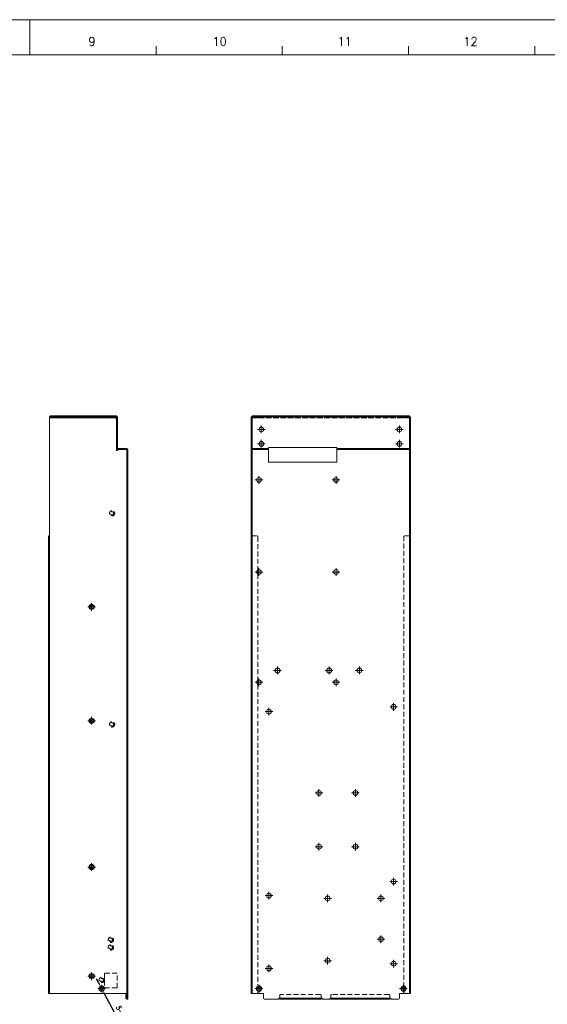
# Model space of a CAD drawing. Header units: millimetres. Extents: x 4497 to 11741, y 5958 to 12619.
# Tile 177 of 256: x 5608 to 6158, y 9292 to 10319. Entities that reach past the tile are written whole.
import ezdxf
from ezdxf.enums import TextEntityAlignment as Align

# ---------------------------------------------------------------- set-up
doc = ezdxf.new("R2010")
doc.units = ezdxf.units.MM
doc.header["$LTSCALE"] = 0.8
doc.header["$PDMODE"] = 3
doc.header["$PDSIZE"] = 0.3125
doc.linetypes.add('CENTER', pattern=[50.8, 31.75, -6.35, 6.35, -6.35])
doc.linetypes.add('HIDDEN', pattern=[9.525, 6.35, -3.175])
doc.layers.get('0').update_dxf_attribs({"linetype": 'CONTINUOUS', "lineweight": 0})
doc.layers.get('Defpoints').update_dxf_attribs({"linetype": 'CONTINUOUS', "lineweight": 0})
for name, color, linetype, lineweight in [('1', 2, 'CENTER', 0), ('2', 3, 'CONTINUOUS', 0), ('3', 5, 'HIDDEN', 0), ('P', 1, 'CONTINUOUS', 0)]:
    doc.layers.add(name, color=color, linetype=linetype, lineweight=lineweight)
doc.styles.get("Standard").update_dxf_attribs({"font": 'romans.shx', "width": 0.8, "oblique": 5, "bigfont": 'whgtxt.shx'})
doc.dimstyles.get("Standard").update_dxf_attribs({"dimtxt": 2.5, "dimasz": 2.5, "dimexe": 0.8, "dimexo": 0.8, "dimgap": 0.8, "dimtad": 1, "dimdsep": 46, "dimtxsty": 'Standard', "dimcen": 0, "dimclrd": 3, "dimclre": 3, "dimclrt": 3, "dimazin": 0, "dimtp": 0.001, "dimtm": 0.001, "dimtfac": 1, "dimtmove": 0, "dimatfit": 3, "dimfxl": 0, "dimtolj": 1, "dimarcsym": 0})

# ---------------------------------------------------------------- blocks, each defined once
blk = doc.blocks.new('*D38')
at = {"layer": '2', "color": 3, "lineweight": -2}
for p, q in [((5690.1, 9314.4), (5687.8, 9318.8)), ((5692.5, 9310), (5694.1, 9306.9)), ((5729.8, 9240.2), (5696.5, 9302.5))]:
    blk.add_line(p, q, dxfattribs=at)
at = {"layer": '2', "color": 3}
for points in [[(5690.9, 9314.8), (5689.4, 9314), (5692.5, 9310)], [(5697.2, 9302.9), (5695.8, 9302.1), (5694.1, 9306.9)]]:
    blk.add_solid(points, dxfattribs=at)
at = {"layer": 'Defpoints', "color": 0}
for p in [(5692.5, 9310), (5694.1, 9306.9)]:
    blk.add_point(p, dxfattribs=at)
at = {"layer": '2', "color": 3, "insert": (5721.8, 9266.6), "char_height": 5, "attachment_point": 5, "rotation": 298.1398}
blk.add_mtext('\\A1;5-∅3.5 Hole C/S', dxfattribs=at)
blk = doc.blocks.new('X')
at = {"layer": '1'}
for p, q in [((5251.8, 13719.6), (5251.8, 13727.6)), ((5247.8, 13723.6), (5255.8, 13723.6))]:
    blk.add_line(p, q, dxfattribs=at)

msp = doc.modelspace()

# ---------------------------------------------------------------- linework, layer by layer
for p, q in [((4519.723, 10318.607), (6707.863, 10318.607)), ((5618.394, 10281.801), (5618.394, 10318.607)), ((5749.977, 10281.801), (5749.977, 10291.002)), ((5881.56, 10281.801), (5881.56, 10291.002)), ((6013.143, 10281.801), (6013.143, 10291.002)), ((6144.725, 10281.801), (6144.725, 10291.002)), ((4565.731, 10281.801), (6671.057, 10281.801)), ((5718.554, 9302.457), (5719.554, 9302.457))]:
    msp.add_line(p, q)
at = {"linetype": 'Continuous'}
for p, q in [((5639.754, 9904.148), (5639.754, 9905.457)), ((5639.754, 9905.457), (5708.554, 9905.457)), ((5639.754, 9904.457), (5640.754, 9904.457)), ((5640.754, 9904.457), (5645.054, 9904.457)), ((5645.054, 9904.457), (5645.054, 9903.457)), ((5645.054, 9904.457), (5646.054, 9904.457)), ((5645.054, 9903.457), (5707.554, 9903.457)), ((5646.054, 9904.457), (5646.054, 9903.457)), ((5646.054, 9904.457), (5707.554, 9904.457)), ((5707.554, 9904.457), (5707.554, 9903.457)), ((5707.554, 9904.457), (5709.554, 9904.457)), ((5708.554, 9902.457), (5707.554, 9903.457)), ((5708.554, 9902.457), (5708.554, 9905.457)), ((5708.554, 9869.457), (5708.554, 9902.457)), ((5709.554, 9871.457), (5709.554, 9904.457)), ((5849.123, 9303.457), (5849.123, 9904.457)), ((5849.123, 9904.457), (5850.123, 9904.457)), ((5850.123, 9903.457), (5849.123, 9903.457)), ((5850.123, 9902.457), (5849.123, 9902.457)), ((5850.123, 9303.457), (5850.123, 9905.457)), ((5850.123, 9905.457), (6014.123, 9905.457)), ((5850.123, 9904.457), (6014.123, 9904.457)), ((6014.123, 9905.457), (6014.123, 9303.457)), ((6015.123, 9904.457), (6014.123, 9904.457)), ((6014.123, 9903.457), (6015.123, 9903.457)), ((6014.123, 9902.457), (6015.123, 9902.457)), ((6015.123, 9904.457), (6015.123, 9303.457)), ((5708.554, 9871.457), (5709.554, 9871.457)), ((5709.554, 9869.457), (5708.554, 9869.457)), ((5709.554, 9870.457), (5709.554, 9871.457)), ((5709.554, 9871.457), (5719.554, 9871.457)), ((5709.554, 9870.457), (5709.554, 9869.457)), ((5709.554, 9870.457), (5720.554, 9870.457)), ((5719.554, 9871.457), (5719.554, 9870.457)), ((5719.554, 9303.457), (5719.554, 9870.457)), ((5720.554, 9297.457), (5720.554, 9870.457)), ((5849.123, 9870.457), (5866.973, 9870.457)), ((5850.123, 9871.457), (5866.973, 9871.457)), ((5866.973, 9857.457), (5866.973, 9872.457)), ((5866.973, 9872.457), (5938.273, 9872.457)), ((5938.273, 9857.457), (5938.273, 9872.457)), ((5938.273, 9871.457), (6014.123, 9871.457)), ((5938.273, 9870.457), (6015.123, 9870.457)), ((5938.273, 9857.457), (5866.973, 9857.457)), ((5856.123, 9745.087), (5856.123, 9740.526)), ((5856.123, 9630.087), (5856.123, 9625.526)), ((6008.123, 9306.75), (6008.123, 9310.163)), ((5718.554, 9302.457), (5718.554, 9298.457)), ((5719.554, 9297.457), (5719.554, 9303.457)), ((5849.123, 9303.457), (5861.823, 9303.457)), ((5856.123, 9309.688), (5856.123, 9307.225)), ((5861.823, 9298.457), (5861.823, 9303.457)), ((6015.123, 9303.457), (6003.623, 9303.457)), ((6003.623, 9298.457), (6003.623, 9303.457)), ((5718.554, 9298.457), (5720.554, 9298.457)), ((5719.554, 9297.457), (5720.554, 9297.457)), ((5877.823, 9297.457), (5862.823, 9297.457)), ((5877.823, 9298.457), (5922.123, 9298.457)), ((5877.823, 9297.457), (5877.823, 9298.457)), ((5878.823, 9297.457), (5878.823, 9298.457)), ((5878.823, 9297.457), (5922.123, 9297.457)), ((5923.123, 9298.557), (5922.123, 9298.557)), ((5922.123, 9298.557), (5922.123, 9297.457)), ((5923.123, 9298.557), (5923.123, 9297.457)), ((5931.123, 9297.457), (5923.123, 9297.457)), ((5932.123, 9298.557), (5931.123, 9298.557)), ((5931.123, 9297.457), (5931.123, 9298.557)), ((5932.123, 9297.457), (5932.123, 9298.557)), ((5932.123, 9298.457), (5994.623, 9298.457)), ((5932.123, 9297.457), (5993.623, 9297.457)), ((5993.623, 9298.457), (5993.623, 9297.457)), ((5994.623, 9297.457), (5994.623, 9298.457)), ((6002.623, 9297.457), (5994.623, 9297.457))]:
    msp.add_line(p, q, dxfattribs=at)
for centre, radius in [((5859.623, 9891.457), 2.5), ((6003.623, 9891.457), 2.5), ((5859.623, 9876.457), 2.5), ((6003.623, 9876.457), 2.5), ((5857.123, 9838.807), 2.5), ((5937.623, 9838.807), 2.5), ((5857.123, 9742.807), 2.5), ((5937.623, 9742.807), 2.5), ((5876.523, 9640.157), 2.5), ((5930.423, 9640.157), 2.5), ((5961.923, 9640.207), 2.5), ((5857.123, 9627.807), 2.5), ((5937.623, 9627.807), 2.5), ((5867.623, 9597.207), 2.5), ((5997.623, 9602.207), 2.5), ((5919.823, 9512.457), 2.5), ((5957.823, 9512.457), 2.5), ((5919.823, 9456.457), 2.5), ((5957.823, 9456.457), 2.5), ((5997.623, 9420.057), 2.5), ((5867.623, 9405.457), 2.5), ((5928.823, 9402.507), 2.5), ((5984.423, 9402.507), 2.5), ((5984.423, 9360.007), 2.5), ((5867.623, 9329.457), 2.5), ((5928.823, 9337.507), 2.5), ((5997.623, 9334.457), 2.5), ((5857.323, 9308.457), 2.75), ((5857.323, 9308.457), 1.75), ((6007.873, 9308.457), 2.75), ((6007.873, 9308.457), 1.75)]:
    msp.add_circle(centre, radius, dxfattribs=at)
for centre, radius, start, end in [((5639.754, 9904.457), 1, 90, 235.189499), ((5640.754, 9902.457), 2, 90, 180), ((5708.554, 9904.457), 1, 0, 90), ((5850.123, 9903.457), 1, 90, 180), ((6014.123, 9903.457), 1, 0, 90), ((5709.554, 9871.457), 1, 180, 270), ((5719.554, 9870.457), 1, 0, 90), ((5719.554, 9298.457), 1, 180, 270), ((5862.823, 9298.457), 1, 180, 270), ((6002.623, 9298.457), 1, 270, 0)]:
    msp.add_arc(centre, radius, start, end, dxfattribs=at)
at = {"layer": '3'}
for p, q in [((5639.754, 9904.148), (5639.754, 9903.457)), ((5639.754, 9903.457), (5645.054, 9903.457)), ((5645.704, 9903.457), (5645.704, 9905.457)), ((5705.704, 9905.457), (5645.704, 9905.457)), ((5650.055, 9904.457), (5645.705, 9904.457)), ((5646.754, 9903.457), (5645.705, 9903.457)), ((5646.754, 9904.457), (5646.754, 9903.457)), ((5646.754, 9903.457), (5646.754, 9904.457)), ((5648.054, 9903.457), (5648.054, 9904.457)), ((5650.054, 9904.457), (5649.054, 9905.457)), ((5650.054, 9903.457), (5650.054, 9904.457)), ((5653.552, 9904.457), (5650.055, 9904.457)), ((5653.552, 9903.457), (5650.055, 9903.457)), ((5651.804, 9904.457), (5651.804, 9903.457)), ((5700.055, 9904.457), (5653.552, 9904.457)), ((5653.554, 9904.457), (5654.554, 9905.457)), ((5653.554, 9903.457), (5653.554, 9904.457)), ((5675.704, 9905.457), (5675.704, 9904.457)), ((5700.054, 9904.457), (5699.054, 9905.457)), ((5700.054, 9903.457), (5700.054, 9904.457)), ((5703.552, 9904.457), (5700.055, 9904.457)), ((5703.552, 9903.457), (5700.055, 9903.457)), ((5701.804, 9904.457), (5701.804, 9903.457)), ((5705.704, 9904.457), (5703.552, 9904.457)), ((5703.554, 9904.457), (5704.554, 9905.457)), ((5703.554, 9903.457), (5703.554, 9904.457)), ((5705.554, 9903.457), (5705.554, 9904.457)), ((5705.704, 9904.457), (5705.704, 9905.457)), ((5850.123, 9904.457), (5852.373, 9904.457)), ((6014.123, 9903.457), (5850.123, 9903.457)), ((5850.123, 9903.457), (6014.123, 9903.457)), ((5852.373, 9904.457), (5851.373, 9905.457)), ((5852.373, 9904.457), (5852.373, 9903.457)), ((5855.873, 9904.457), (5852.373, 9904.457)), ((5855.123, 9903.457), (5855.123, 9904.457)), ((5855.873, 9904.457), (5856.873, 9905.457)), ((5855.873, 9904.457), (5855.873, 9903.457)), ((5855.873, 9904.457), (6008.373, 9904.457)), ((5857.123, 9903.457), (5857.123, 9904.457)), ((5867.123, 9905.457), (5867.123, 9904.457)), ((5927.123, 9905.457), (5867.123, 9905.457)), ((5889.256, 9903.457), (5889.256, 9904.457)), ((5904.991, 9903.457), (5904.991, 9904.457)), ((5927.123, 9905.457), (5927.123, 9904.457)), ((5936.123, 9905.457), (5936.123, 9904.457)), ((5996.123, 9905.457), (5936.123, 9905.457)), ((5958.256, 9903.457), (5958.256, 9904.457)), ((5973.991, 9903.457), (5973.991, 9904.457)), ((5996.123, 9905.457), (5996.123, 9904.457)), ((6007.123, 9903.457), (6007.123, 9904.457)), ((6008.373, 9904.457), (6007.373, 9905.457)), ((6008.373, 9904.457), (6008.373, 9903.457)), ((6011.873, 9904.457), (6008.373, 9904.457)), ((6009.123, 9903.457), (6009.123, 9904.457)), ((6011.873, 9904.457), (6012.873, 9905.457)), ((6011.873, 9904.457), (6011.873, 9903.457)), ((6011.873, 9904.457), (6014.123, 9904.457)), ((5708.554, 9888.957), (5708.554, 9893.957)), ((5708.554, 9893.957), (5709.554, 9893.957)), ((5709.554, 9891.457), (5708.554, 9891.457)), ((5708.554, 9888.957), (5709.554, 9888.957)), ((5709.554, 9888.957), (5709.554, 9893.957)), ((5708.554, 9873.957), (5708.554, 9878.957)), ((5708.554, 9878.957), (5709.554, 9878.957)), ((5709.554, 9876.457), (5708.554, 9876.457)), ((5709.554, 9873.957), (5709.554, 9878.957)), ((5708.554, 9873.957), (5709.554, 9873.957)), ((5709.554, 9872.457), (5708.554, 9872.457)), ((5849.123, 9869.457), (5850.123, 9869.457)), ((6015.123, 9869.457), (6014.123, 9869.457)), ((5720.554, 9857.457), (5719.554, 9857.457)), ((5719.554, 9836.307), (5719.554, 9841.307)), ((5719.554, 9841.307), (5720.554, 9841.307)), ((5720.554, 9838.807), (5719.554, 9838.807)), ((5719.554, 9836.307), (5720.554, 9836.307)), ((5720.554, 9836.307), (5720.554, 9841.307)), ((6015.123, 9806.707), (6014.123, 9805.707)), ((6015.123, 9801.207), (6014.123, 9802.207)), ((5638.754, 9779.457), (5637.754, 9779.457)), ((5849.123, 9781.457), (5850.123, 9781.457)), ((5849.123, 9780.457), (5855.123, 9780.457)), ((5856.123, 9779.457), (5856.123, 9745.087)), ((6008.123, 9310.163), (6008.123, 9779.457)), ((6015.123, 9780.457), (6009.123, 9780.457)), ((6015.123, 9781.457), (6014.123, 9781.457)), ((5719.554, 9740.307), (5719.554, 9745.307)), ((5719.554, 9745.307), (5720.554, 9745.307)), ((5720.554, 9742.807), (5719.554, 9742.807)), ((5720.554, 9740.307), (5720.554, 9745.307)), ((5719.554, 9740.307), (5720.554, 9740.307)), ((5856.123, 9740.526), (5856.123, 9630.087)), ((5850.123, 9708.207), (5849.123, 9709.207)), ((5850.123, 9704.707), (5849.123, 9703.707)), ((6015.123, 9709.207), (6014.123, 9708.207)), ((6015.123, 9703.707), (6014.123, 9704.707)), ((5719.554, 9637.657), (5719.554, 9642.707)), ((5719.554, 9642.707), (5720.554, 9642.707)), ((5719.554, 9642.657), (5720.554, 9642.657)), ((5720.554, 9640.207), (5719.554, 9640.207)), ((5720.554, 9640.157), (5719.554, 9640.157)), ((5720.554, 9637.657), (5720.554, 9642.707)), ((5719.554, 9637.707), (5720.554, 9637.707)), ((5719.554, 9637.657), (5720.554, 9637.657)), ((5719.554, 9625.307), (5719.554, 9630.307)), ((5719.554, 9630.307), (5720.554, 9630.307)), ((5720.554, 9625.307), (5720.554, 9630.307)), ((5720.554, 9627.807), (5719.554, 9627.807)), ((5719.554, 9625.307), (5720.554, 9625.307)), ((5856.123, 9625.526), (5856.123, 9309.688)), ((5719.554, 9604.707), (5720.554, 9604.707)), ((5719.554, 9594.707), (5719.554, 9604.707)), ((5720.554, 9602.207), (5719.554, 9602.207)), ((5719.554, 9599.707), (5720.554, 9599.707)), ((5720.554, 9594.707), (5720.554, 9604.707)), ((5720.554, 9597.207), (5719.554, 9597.207)), ((5719.554, 9594.707), (5720.554, 9594.707)), ((5850.123, 9589.457), (5849.123, 9590.457)), ((6015.123, 9590.457), (6014.123, 9589.457)), ((5850.123, 9585.957), (5849.123, 9584.957)), ((6015.123, 9586.707), (6014.123, 9585.707)), ((6015.123, 9584.957), (6014.123, 9585.957)), ((6015.123, 9581.207), (6014.123, 9582.207)), ((5719.554, 9514.957), (5720.554, 9514.957)), ((5719.554, 9509.957), (5719.554, 9514.957)), ((5720.554, 9512.457), (5719.554, 9512.457)), ((5719.554, 9509.957), (5720.554, 9509.957)), ((5720.554, 9509.957), (5720.554, 9514.957)), ((5719.554, 9458.957), (5720.554, 9458.957)), ((5719.554, 9453.957), (5719.554, 9458.957)), ((5720.554, 9456.457), (5719.554, 9456.457)), ((5719.554, 9453.957), (5720.554, 9453.957)), ((5720.554, 9453.957), (5720.554, 9458.957)), ((5850.123, 9436.957), (5849.123, 9437.957)), ((5850.123, 9433.457), (5849.123, 9432.457)), ((6015.123, 9437.957), (6014.123, 9436.957)), ((6015.123, 9432.457), (6014.123, 9433.457)), ((5719.554, 9422.557), (5720.554, 9422.557)), ((5719.554, 9417.557), (5719.554, 9422.557)), ((5720.554, 9420.057), (5719.554, 9420.057)), ((5719.554, 9417.557), (5720.554, 9417.557)), ((5720.554, 9417.557), (5720.554, 9422.557)), ((5719.554, 9407.957), (5720.554, 9407.957)), ((5719.554, 9400.007), (5719.554, 9407.957)), ((5720.554, 9405.457), (5719.554, 9405.457)), ((5720.554, 9405.007), (5719.554, 9405.007)), ((5719.554, 9402.957), (5720.554, 9402.957)), ((5720.554, 9400.007), (5720.554, 9407.957)), ((5720.554, 9402.507), (5719.554, 9402.507)), ((5720.554, 9400.007), (5719.554, 9400.007)), ((5720.554, 9362.507), (5719.554, 9362.507)), ((5719.554, 9362.507), (5719.554, 9357.507)), ((5720.554, 9362.507), (5720.554, 9357.507)), ((6015.123, 9362.207), (6014.123, 9361.207)), ((5720.554, 9360.007), (5719.554, 9360.007)), ((5720.554, 9357.507), (5719.554, 9357.507)), ((6015.123, 9356.707), (6014.123, 9357.707)), ((6015.123, 9354.207), (6014.123, 9353.207)), ((6015.123, 9348.707), (6014.123, 9349.707)), ((5720.554, 9340.007), (5719.554, 9340.007)), ((5719.554, 9340.007), (5719.554, 9326.957)), ((5720.554, 9337.507), (5719.554, 9337.507)), ((5719.554, 9336.957), (5720.554, 9336.957)), ((5720.554, 9335.007), (5719.554, 9335.007)), ((5720.554, 9334.457), (5719.554, 9334.457)), ((5719.554, 9331.957), (5720.554, 9331.957)), ((5720.554, 9340.007), (5720.554, 9326.957)), ((5709.254, 9324.457), (5696.254, 9324.457)), ((5696.254, 9324.457), (5696.254, 9309.457)), ((5709.254, 9309.457), (5709.254, 9324.457)), ((5720.554, 9329.457), (5719.554, 9329.457)), ((5719.554, 9326.957), (5720.554, 9326.957)), ((5850.123, 9323.207), (5849.123, 9324.207)), ((6015.123, 9324.457), (6014.123, 9324.457)), ((6015.123, 9324.207), (6014.123, 9323.207)), ((5719.554, 9310.207), (5720.554, 9311.207)), ((5850.123, 9319.707), (5849.123, 9318.707)), ((5850.123, 9310.207), (5849.123, 9311.207)), ((6015.123, 9320.207), (6014.123, 9319.207)), ((6015.123, 9318.707), (6014.123, 9319.707)), ((6015.123, 9314.707), (6014.123, 9315.707)), ((6015.123, 9311.207), (6014.123, 9310.207)), ((5638.754, 9304.457), (5637.754, 9304.457)), ((5696.254, 9309.457), (5709.254, 9309.457)), ((5719.554, 9306.707), (5720.554, 9305.707)), ((5850.123, 9306.707), (5849.123, 9305.707)), ((5856.123, 9307.225), (5856.123, 9304.457)), ((5878.823, 9301.457), (5878.823, 9298.457)), ((5921.123, 9302.457), (5879.823, 9302.457)), ((5922.123, 9298.557), (5922.123, 9301.457)), ((5932.123, 9301.457), (5932.123, 9298.557)), ((5992.623, 9302.457), (5933.123, 9302.457)), ((5993.623, 9298.457), (5993.623, 9301.457)), ((6008.123, 9304.457), (6008.123, 9306.75)), ((6015.123, 9309.457), (6014.123, 9309.457)), ((6015.123, 9305.707), (6014.123, 9306.707)), ((5720.554, 9298.557), (5719.554, 9298.557))]:
    msp.add_line(p, q, dxfattribs=at)
for centre, radius in [((5704.054, 9803.957), 2.75), ((5704.054, 9803.957), 1.75), ((5704.054, 9583.957), 2.75), ((5704.054, 9583.957), 1.75), ((5702.754, 9359.457), 2.75), ((5702.754, 9351.457), 2.75), ((5702.754, 9359.457), 1.75), ((5702.754, 9351.457), 1.75), ((5693.304, 9317.457), 2.75), ((5693.304, 9317.457), 1.75)]:
    msp.add_circle(centre, radius, dxfattribs=at)
for centre, start, end in [((5639.754, 9904.457), 235.189499, 270), ((5855.123, 9779.457), 0, 90), ((6009.123, 9779.457), 90, 180), ((5855.123, 9304.457), 270, 0), ((5879.823, 9301.457), 90, 180), ((5921.123, 9301.457), 0, 90), ((5933.123, 9301.457), 90, 180), ((5992.623, 9301.457), 0, 90), ((6009.123, 9304.457), 180, 270), ((5719.554, 9298.457), 270, 0)]:
    msp.add_arc(centre, 1, start, end, dxfattribs=at)
at = {"layer": 'P', "linetype": 'Continuous'}
for p, q in [((5638.754, 9303.457), (5638.754, 9902.457)), ((5637.754, 9303.457), (5637.754, 9780.457)), ((5637.754, 9780.457), (5638.754, 9780.457)), ((5637.754, 9303.457), (5720.554, 9303.457))]:
    msp.add_line(p, q, dxfattribs=at)
for centre, radius in [((5682.754, 9706.457), 2.75), ((5682.754, 9706.457), 1.75), ((5682.754, 9587.707), 2.75), ((5682.754, 9587.707), 1.75), ((5682.754, 9435.207), 2.75), ((5682.754, 9435.207), 1.75), ((5682.754, 9321.457), 2.75), ((5682.754, 9321.457), 1.75), ((5693.304, 9308.457), 2.75), ((5693.304, 9308.457), 1.75)]:
    msp.add_circle(centre, radius, dxfattribs=at)

# ---------------------------------------------------------------- block references
for p in [(607.785, -3832.136), (751.785, -3832.136), (607.785, -3847.136), (751.785, -3847.136), (605.285, -3884.786), (685.785, -3884.786), (605.285, -3980.786), (685.785, -3980.786), (430.915, -4017.136), (624.685, -4083.436), (678.585, -4083.436), (710.085, -4083.386), (605.285, -4095.786), (685.785, -4095.786), (615.785, -4126.386), (745.785, -4121.386), (430.915, -4135.886), (667.985, -4211.136), (705.985, -4211.136), (667.985, -4267.136), (705.985, -4267.136), (430.915, -4288.386), (745.785, -4303.536), (615.785, -4318.136), (676.985, -4321.086), (732.585, -4321.086), (732.585, -4363.586), (676.985, -4386.086), (615.785, -4394.136), (745.785, -4389.136), (430.915, -4402.136), (441.465, -4415.136), (605.485, -4415.136), (756.035, -4415.136)]:
    msp.add_blockref('X', p)

# ---------------------------------------------------------------- texts
at = {"width": 0.933333}
for s, height, p in [('9', 9.202, (5683.047, 10295.783)), ('10', 9.2016, (5816.175, 10295.783)), ('11', 9.2016, (5946.613, 10295.783)), ('12', 9.2016, (6077.724, 10295.783))]:
    msp.add_text(s, height=height, dxfattribs=at).set_placement(p, align=Align.MIDDLE_CENTER)

# ---------------------------------------------------------------- dimensions: what is measured, and where the dimension line sits
at = {"layer": '2'}
dim = msp.add_diameter_dim_2p(p1=(5692.478, 9310), p2=(5694.129, 9306.914), text='5-<> Hole C/S', dimstyle='Standard', override={"dimscale": 2, "dimazin": 2}, dxfattribs=at)
dim.commit()
dim.dimension.update_dxf_attribs({"geometry": '*D38', "text_midpoint": (5717.051, 9264.056), "dimtype": 163})

doc.saveas('drawing.dxf')
